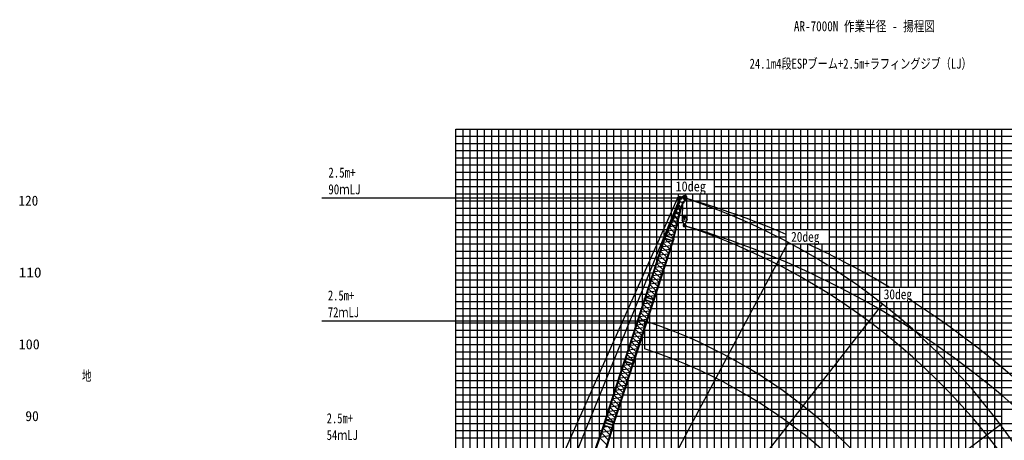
# Model space of a CAD drawing. Extents: x -441179 to 62702, y -334860 to 51651.
# Tile 38 of 68: x -304524 to -167481, y -14572 to 44008. Entities that reach past the tile are written whole.
import ezdxf

# ---------------------------------------------------------------- set-up
doc = ezdxf.new("R2010")
doc.units = 0
doc.layers.get('0').update_dxf_attribs({"linetype": 'CONTINUOUS'})

msp = doc.modelspace()

# ---------------------------------------------------------------- linework, layer by layer
at = {"color": 14, "linetype": 'Continuous'}
for p, q in [((-243822.297051, -64201.442314), (-243822.297051, 28773.700327)), ((-243822.297051, 28773.700327), (-128822.297051, 28773.700327)), ((-233822.297051, -44308.163402), (-233822.297051, 28773.700327)), ((-223822.297051, -14021.937951), (-223822.297051, 28773.700327)), ((-213822.297051, 16006.4289), (-213822.297051, 28773.700327)), ((-203822.297051, -101226.299673), (-203822.297051, 28773.700327)), ((-193822.297051, 14773.700327), (-193822.297051, 28773.700327)), ((-183822.297051, 6773.700327), (-183822.297051, 28773.700327)), ((-173822.297051, -101226.299673), (-173822.297051, 28773.700327)), ((-243822.297051, 18773.700327), (-212742.425061, 18773.700327)), ((-212079.135903, 18773.700327), (-128822.297051, 18773.700327)), ((-213822.297051, -101226.299673), (-213822.297051, 12365.776026)), ((-193822.297051, -101226.299673), (-193822.297051, 12773.700327)), ((-243822.297051, 8773.700327), (-216358.008094, 8773.700327)), ((-214989.429754, 8773.700327), (-128822.297051, 8773.700327)), ((-183822.297051, -101226.299673), (-183822.297051, 4773.700327)), ((-243822.297051, -1226.299673), (-219607.195473, -1226.299673)), ((-218238.617133, -1226.299673), (-128822.297051, -1226.299673)), ((-243822.297051, -11226.299673), (-222842.651498, -11226.299673)), ((-221487.844998, -11226.299673), (-167822.297051, -11226.299673))]:
    msp.add_line(p, q, dxfattribs=at)
at = {"color": 252, "linetype": 'Continuous'}
for p, q in [((-243822.297051, 27773.700327), (-128822.297051, 27773.700327)), ((-242822.297051, -64761.726774), (-242822.297051, 28773.700327)), ((-241822.297051, -65322.011234), (-241822.297051, 28773.700327)), ((-240822.297051, -65736.244919), (-240822.297051, 28773.700327)), ((-239822.297051, -64086.995148), (-239822.297051, 28773.700327)), ((-238822.297051, -59696.590822), (-238822.297051, 28773.700327)), ((-237822.297051, -56618.903535), (-237822.297051, 28773.700327)), ((-236822.297051, -53541.216248), (-236822.297051, 28773.700327)), ((-235822.297051, -50463.528961), (-235822.297051, 28773.700327)), ((-234822.297051, -47385.841674), (-234822.297051, 28773.700327)), ((-232822.297051, -41230.470787), (-232822.297051, 28773.700327)), ((-231822.297051, -38152.778172), (-231822.297051, 28773.700327)), ((-230822.297051, -35075.183405), (-230822.297051, 28773.700327)), ((-229822.297051, -31997.490791), (-229822.297051, 28773.700327)), ((-228822.297051, -28919.798176), (-228822.297051, 28773.700327)), ((-227822.297051, -25841.953522), (-227822.297051, 28773.700327)), ((-226822.297051, -22764.260907), (-226822.297051, 28773.700327)), ((-225822.297051, -19729.386465), (-225822.297051, 28773.700327)), ((-224822.297051, -16875.662208), (-224822.297051, 28773.700327)), ((-222822.297051, -11121.269454), (-222822.297051, 28773.700327)), ((-221822.297051, -8043.576839), (-221822.297051, 28773.700327)), ((-220822.297051, -4965.884224), (-220822.297051, 28773.700327)), ((-219822.297051, -1888.191609), (-219822.297051, 28773.700327)), ((-218822.297051, 1189.501005), (-218822.297051, 28773.700327)), ((-217822.297051, 4267.19362), (-217822.297051, 28773.700327)), ((-216822.297051, 7344.761631), (-216822.297051, 28773.700327)), ((-215822.297051, 10422.454245), (-215822.297051, 28773.700327)), ((-214822.297051, 13500.14686), (-214822.297051, 28773.700327)), ((-212822.297051, 21773.700327), (-212822.297051, 28773.700327)), ((-211822.297051, 21773.700327), (-211822.297051, 28773.700327)), ((-210822.297051, 21773.700327), (-210822.297051, 28773.700327)), ((-209822.297051, 21773.700327), (-209822.297051, 28773.700327)), ((-208822.297051, 21773.700327), (-208822.297051, 28773.700327)), ((-207822.297051, -101226.299673), (-207822.297051, 28773.700327)), ((-206822.297051, -101226.299673), (-206822.297051, 28773.700327)), ((-205822.297051, -101226.299673), (-205822.297051, 28773.700327)), ((-204822.297051, -101226.299673), (-204822.297051, 28773.700327)), ((-202822.297051, -101226.299673), (-202822.297051, 28773.700327)), ((-201822.297051, -101226.299673), (-201822.297051, 28773.700327)), ((-200822.297051, -101226.299673), (-200822.297051, 28773.700327)), ((-199822.297051, -101226.299673), (-199822.297051, 28773.700327)), ((-198822.297051, -101226.299673), (-198822.297051, 28773.700327)), ((-197822.297051, -101226.299673), (-197822.297051, 28773.700327)), ((-196822.297051, 14773.700327), (-196822.297051, 28773.700327)), ((-195822.297051, 14773.700327), (-195822.297051, 28773.700327)), ((-194822.297051, 14773.700327), (-194822.297051, 28773.700327)), ((-192822.297051, 14773.700327), (-192822.297051, 28773.700327)), ((-191822.297051, -101226.299673), (-191822.297051, 28773.700327)), ((-190822.297051, -101226.299673), (-190822.297051, 28773.700327)), ((-189822.297051, -101226.299673), (-189822.297051, 28773.700327)), ((-188822.297051, -101226.299673), (-188822.297051, 28773.700327)), ((-187822.297051, -101226.299673), (-187822.297051, 28773.700327)), ((-186822.297051, -101226.299673), (-186822.297051, 28773.700327)), ((-185822.297051, -101226.299673), (-185822.297051, 28773.700327)), ((-184822.297051, -101226.299673), (-184822.297051, 28773.700327)), ((-182822.297051, 6773.700327), (-182822.297051, 28773.700327)), ((-181822.297051, 6773.700327), (-181822.297051, 28773.700327)), ((-180822.297051, 6773.700327), (-180822.297051, 28773.700327)), ((-179822.297051, 6773.700327), (-179822.297051, 28773.700327)), ((-178822.297051, -101226.299673), (-178822.297051, 28773.700327)), ((-177822.297051, -101226.299673), (-177822.297051, 28773.700327)), ((-176822.297051, -101226.299673), (-176822.297051, 28773.700327)), ((-175822.297051, -101226.299673), (-175822.297051, 28773.700327)), ((-174822.297051, -101226.299673), (-174822.297051, 28773.700327)), ((-172822.297051, -101226.299673), (-172822.297051, 28773.700327)), ((-171822.297051, -101226.299673), (-171822.297051, 28773.700327)), ((-170822.297051, -101226.299673), (-170822.297051, 28773.700327)), ((-169822.297051, -101226.299673), (-169822.297051, 28773.700327)), ((-168822.297051, -101226.299673), (-168822.297051, 28773.700327)), ((-167822.297051, -101226.299673), (-167822.297051, 28773.700327)), ((-243822.297051, 26773.700327), (-128822.297051, 26773.700327)), ((-243822.297051, 25773.700327), (-128822.297051, 25773.700327)), ((-243822.297051, 24773.700327), (-128822.297051, 24773.700327)), ((-243822.297051, 23773.700327), (-128822.297051, 23773.700327)), ((-243822.297051, 22773.700327), (-128822.297051, 22773.700327)), ((-243822.297051, 21773.700327), (-128822.297051, 21773.700327)), ((-243822.297051, 20773.700327), (-213822.297051, 20773.700327)), ((-207822.297051, 20773.700327), (-128822.297051, 20773.700327)), ((-243822.297051, 19773.700327), (-128822.297051, 19773.700327)), ((-212822.297051, 19334.868666), (-212822.297051, 19773.700327)), ((-211822.297051, 19484.787682), (-211822.297051, 19773.700327)), ((-210822.297051, -101226.299673), (-210822.297051, 19773.700327)), ((-209822.297051, -101226.299673), (-209822.297051, 19773.700327)), ((-208822.297051, -101226.299673), (-208822.297051, 19773.700327)), ((-243822.297051, 17773.700327), (-213092.82645, 17773.700327)), ((-243822.297051, 16773.700327), (-213505.59304, 16773.700327)), ((-212664.334998, 16773.700327), (-128822.297051, 16773.700327)), ((-212422.950637, 17773.700327), (-128822.297051, 17773.700327)), ((-243822.297051, 15773.700327), (-213918.359631, 15773.700327)), ((-212905.719359, 15773.700327), (-212162.948284, 15773.700327)), ((-212822.297051, -101226.299673), (-212822.297051, 16119.2998)), ((-211822.297051, -101226.299673), (-211822.297051, 15316.05472)), ((-211789.488149, 15773.700327), (-128822.297051, 15773.700327)), ((-243822.297051, 14773.700327), (-214331.126221, 14773.700327)), ((-243822.297051, 13773.700327), (-214758.748418, 13773.700327)), ((-213388.488081, 13773.700327), (-197822.297051, 13773.700327)), ((-213147.10372, 14773.700327), (-128822.297051, 14773.700327)), ((-191822.297051, 13773.700327), (-128822.297051, 13773.700327)), ((-243822.297051, 12773.700327), (-215058.333142, 12773.700327)), ((-213689.754802, 12773.700327), (-128822.297051, 12773.700327)), ((-196822.297051, -101226.299673), (-196822.297051, 12773.700327)), ((-195822.297051, -101226.299673), (-195822.297051, 12773.700327)), ((-194822.297051, -101226.299673), (-194822.297051, 12773.700327)), ((-192822.297051, -101226.299673), (-192822.297051, 12773.700327)), ((-243822.297051, 11773.700327), (-215383.25188, 11773.700327)), ((-214014.67354, 11773.700327), (-128822.297051, 11773.700327)), ((-243822.297051, 10773.700327), (-215708.170618, 10773.700327)), ((-243822.297051, 9773.700327), (-216033.089356, 9773.700327)), ((-214664.511016, 9773.700327), (-128822.297051, 9773.700327)), ((-214339.592278, 10773.700327), (-128822.297051, 10773.700327)), ((-214822.297051, -101226.299673), (-214822.297051, 9288.083412)), ((-243822.297051, 7773.700327), (-216682.926832, 7773.700327)), ((-215314.348492, 7773.700327), (-128822.297051, 7773.700327)), ((-243822.297051, 6773.700327), (-217007.845569, 6773.700327)), ((-243822.297051, 5773.700327), (-217332.764307, 5773.700327)), ((-215964.185968, 5773.700327), (-184822.297051, 5773.700327)), ((-215822.297051, -101226.299673), (-215822.297051, 6210.390797)), ((-215639.26723, 6773.700327), (-128822.297051, 6773.700327)), ((-178822.297051, 5773.700327), (-128822.297051, 5773.700327)), ((-243822.297051, 4773.700327), (-217657.683045, 4773.700327)), ((-216289.104706, 4773.700327), (-128822.297051, 4773.700327)), ((-182822.297051, -101226.299673), (-182822.297051, 4773.700327)), ((-181822.297051, -101226.299673), (-181822.297051, 4773.700327)), ((-180822.297051, -101226.299673), (-180822.297051, 4773.700327)), ((-179822.297051, -101226.299673), (-179822.297051, 4773.700327)), ((-243822.297051, 3773.700327), (-217982.601783, 3773.700327)), ((-243822.297051, 2773.700327), (-218307.520521, 2773.700327)), ((-216938.942181, 2773.700327), (-128822.297051, 2773.700327)), ((-216822.297051, -101226.299673), (-216822.297051, 3132.698182)), ((-216614.023444, 3773.700327), (-128822.297051, 3773.700327)), ((-243822.297051, 1773.700327), (-218632.439259, 1773.700327)), ((-217263.860919, 1773.700327), (-128822.297051, 1773.700327)), ((-243822.297051, 773.700327), (-218957.357997, 773.700327)), ((-217822.297051, -101226.299673), (-217822.297051, 55.130172)), ((-217588.779657, 773.700327), (-128822.297051, 773.700327)), ((-243822.297051, -226.299673), (-219282.276735, -226.299673)), ((-217913.698395, -226.299673), (-128822.297051, -226.299673)), ((-243822.297051, -2226.299673), (-219932.114211, -2226.299673)), ((-218563.535871, -2226.299673), (-128822.297051, -2226.299673)), ((-243822.297051, -3226.299673), (-220257.032948, -3226.299673)), ((-218888.454609, -3226.299673), (-128822.297051, -3226.299673)), ((-218822.297051, -101226.299673), (-218822.297051, -3022.562443)), ((-243822.297051, -4226.299673), (-220581.951686, -4226.299673)), ((-243822.297051, -5226.299673), (-220906.870424, -5226.299673)), ((-219538.292085, -5226.299673), (-128822.297051, -5226.299673)), ((-219213.373347, -4226.299673), (-128822.297051, -4226.299673)), ((-243822.297051, -6226.299673), (-221231.789162, -6226.299673)), ((-219863.210823, -6226.299673), (-128822.297051, -6226.299673)), ((-219822.297051, -101226.299673), (-219822.297051, -6100.255058)), ((-243822.297051, -7226.299673), (-221556.7079, -7226.299673)), ((-220188.12956, -7226.299673), (-128822.297051, -7226.299673)), ((-243822.297051, -8226.299673), (-221881.626638, -8226.299673)), ((-243822.297051, -9226.299673), (-222206.545376, -9226.299673)), ((-220837.967036, -9226.299673), (-128822.297051, -9226.299673)), ((-220822.297051, -101226.299673), (-220822.297051, -9177.947673)), ((-220513.048298, -8226.299673), (-128822.297051, -8226.299673)), ((-243822.297051, -10226.299673), (-222531.464114, -10226.299673)), ((-221162.885774, -10226.299673), (-128822.297051, -10226.299673)), ((-243822.297051, -12226.299673), (-223193.070779, -12226.299673)), ((-221822.297051, -77226.299673), (-221822.297051, -12329.533989)), ((-221811.242219, -12226.299673), (-128822.297051, -12226.299673)), ((-243822.297051, -13226.299673), (-223543.490059, -13226.299673)), ((-222111.037163, -13226.299673), (-128822.297051, -13226.299673)), ((-243822.297051, -14226.299673), (-223893.909339, -14226.299673)), ((-222410.832107, -14226.299673), (-128822.297051, -14226.299673))]:
    msp.add_line(p, q, dxfattribs=at)
at = {"color": 11, "linetype": 'Continuous'}
for p, q in [((-212786.908754, 19164.884982), (-212956.657035, 19220.039379)), ((-212735.578845, 19208.046325), (-212109.544849, 19484.594377)), ((-212198.537613, 19445.283492), (-212113.928154, 19492.455994)), ((-212113.928154, 19492.455994), (-212109.5455, 19484.595185)), ((-212109.544849, 19484.594377), (-212113.181535, 19492.826903)), ((-212719.277525, 18678.688602), (-214693.928002, 13894.748906)), ((-212924.123809, 17916.120036), (-214597.009759, 13863.258229)), ((-213456.33363, 13492.631791), (-212241.939428, 18523.588214)), ((-213088.80603, 17517.148226), (-212543.685185, 17846.496051)), ((-212806.993594, 19103.070017), (-212976.741875, 19158.224414)), ((-212947.433481, 17914.162266), (-212933.125837, 17909.513445)), ((-212653.67723, 18625.832795), (-212947.431344, 17914.161549)), ((-212933.129217, 17909.517843), (-212746.089078, 18046.819514)), ((-212625.7162, 17366.674133), (-212873.148668, 17953.548059)), ((-212725.102622, 18690.046662), (-212804.59856, 19073.949105)), ((-212725.098397, 18690.048543), (-212727.881956, 18681.481603)), ((-212233.334839, 18520.793978), (-212727.881956, 18681.481603)), ((-212230.551279, 18529.360918), (-212725.098397, 18690.048543)), ((-212702.314823, 19016.554238), (-212717.629813, 18797.091907)), ((-212717.629813, 18797.091907), (-212698.676886, 18795.769293)), ((-212702.314823, 19016.554238), (-212683.361896, 19015.231624)), ((-212683.361896, 19015.231624), (-212698.676886, 18795.769293)), ((-212613.586205, 18644.349904), (-212653.681607, 18625.835603)), ((-212622.358816, 18647.199054), (-212625.880622, 18638.666856)), ((-212521.04043, 17775.619829), (-212591.655122, 17996.637132)), ((-212326.076287, 18519.385174), (-212506.732782, 17770.966392)), ((-212347.632525, 18557.933311), (-212326.076314, 18519.3862)), ((-212341.018861, 18546.110041), (-212338.852976, 18555.082803)), ((-212230.551279, 18529.360918), (-212233.334839, 18520.793978)), ((-212230.489737, 18529.480294), (-212149.724477, 18694.085147)), ((-212117.422179, 18513.628281), (-212221.651111, 18547.494214)), ((-212143.766426, 18705.312513), (-212055.323149, 18611.958616)), ((-211842.855725, 18880.878468), (-212050.989638, 18788.936132)), ((-211841.941151, 18871.924562), (-211869.488929, 18869.112695)), ((-211839.218447, 18872.644602), (-211842.855725, 18880.878468)), ((-211842.855053, 18880.878039), (-211841.941151, 18871.924562)), ((-213575.086801, 16339.047137), (-212799.11147, 16648.337886)), ((-213553.248381, 13524.121396), (-212524.43619, 17786.254148)), ((-212924.775323, 16127.741032), (-213370.758019, 16834.069826)), ((-213332.369358, 16927.073199), (-212651.465987, 17259.998541)), ((-212775.505243, 16746.132942), (-213130.680425, 17415.699977)), ((-212506.731614, 17770.969972), (-212521.039258, 17775.618793)), ((-213371.152805, 14278.501528), (-214092.466536, 15085.603464)), ((-214059.211873, 15166.168771), (-213094.911562, 15422.90622)), ((-213222.507844, 14894.303364), (-213851.738502, 15668.809303)), ((-213817.304029, 15752.233113), (-212946.951244, 16035.871443)), ((-213073.736896, 15510.627536), (-213611.15052, 16251.676156)), ((-214713.954136, 13863.404821), (-214752.714199, 13789.257462)), ((-214718.704999, 13864.95023), (-214708.815856, 13895.385972)), ((-214595.070193, 13824.778965), (-214718.704999, 13864.95023)), ((-214585.182606, 13855.209918), (-214708.817412, 13895.381183)), ((-214597.010814, 13863.258923), (-214693.928498, 13894.749295)), ((-214686.00873, 13892.175641), (-214687.539501, 13888.467078)), ((-214599.823293, 13826.324477), (-214612.048326, 13743.555375)), ((-214604.925646, 13865.830097), (-214606.45633, 13862.121746)), ((-214595.070193, 13824.778965), (-214585.18105, 13855.214707)), ((-214587.176496, 13886.9487), (-213547.281071, 13549.067191)), ((-214568.508307, 13931.983942), (-213535.912984, 13596.474373)), ((-214548.103633, 13981.741491), (-213391.104679, 14195.845771)), ((-213523.171811, 13648.722433), (-214333.3576, 14502.001775)), ((-214300.915546, 14580.598789), (-213242.958261, 14809.582232)), ((-213572.686424, 13492.585661), (-213611.446486, 13418.438303)), ((-213577.437294, 13494.130968), (-213567.548151, 13524.56671)), ((-213453.802488, 13453.959703), (-213577.437294, 13494.130968)), ((-213443.914902, 13484.390656), (-213567.549707, 13524.561921)), ((-213456.335198, 13492.632042), (-213553.249399, 13524.121282)), ((-213546.273942, 13517.649418), (-213545.332583, 13521.549252)), ((-213458.555644, 13455.505112), (-213470.780677, 13372.73601)), ((-213465.19084, 13491.303878), (-213464.249427, 13495.203935)), ((-213453.802488, 13453.959703), (-213443.913346, 13484.395445))]:
    msp.add_line(p, q, dxfattribs=at)
at = {"color": 7, "linetype": 'Continuous'}
for p, q in [((-262452.203188, 19182.735886), (-211976.198013, 19182.735886)), ((-262452.203188, 2063.766005), (-217538.503124, 2063.766005))]:
    msp.add_line(p, q, dxfattribs=at)
at = {"color": 151, "linetype": 'Continuous'}
for p, q in [((-248969.011956, -61452.147209), (-212959.571014, 19101.318996)), ((-212687.088021, 19098.278848), (-227949.718566, -18486.563219)), ((-197555.740753, 13004.814849), (-239765.53483, -66380.261969)), ((-184427.14737, 4416.66419), (-239743.312901, -66384.799005)), ((-168015.361754, -12395.806082), (-239678.802181, -66398.08186))]:
    msp.add_line(p, q, dxfattribs=at)
at = {"color": 106, "linetype": 'Continuous'}
for p, q in [((-212261.711268, 16368.276081), (-212235.160764, 18474.738342)), ((-211723.349914, 18956.811777), (-211690.33742, 16337.66865)), ((-212223.524824, 16454.831948), (-212324.434862, 16226.102492)), ((-212184.112094, 16514.439242), (-212323.665552, 16198.118019)), ((-212223.524824, 16454.831948), (-212212.546257, 16449.988464)), ((-211795.771681, 16532.325686), (-212156.662946, 16532.325686)), ((-212096.217085, 16477.325686), (-212096.217085, 16532.325686)), ((-211856.21739, 16532.325686), (-211856.21739, 16477.325686)), ((-211628.770683, 16198.117776), (-211768.324141, 16514.438999)), ((-212326.216993, 16186.002444), (-212326.216993, 16119.181155)), ((-212324.434862, 16226.102492), (-212313.456295, 16221.259007)), ((-212064.399378, 15569.303378), (-212323.238577, 16106.152994)), ((-211915.058027, 15552.330569), (-212037.376753, 15552.330569)), ((-211987.296509, 15456.75079), (-212025.715402, 15418.331897)), ((-211936.21739, 16397.323245), (-212016.216932, 16397.323245)), ((-211888.035725, 15569.305971), (-211629.197551, 16106.153899)), ((-211626.217237, 16186.002444), (-211626.217237, 16119.181155))]:
    msp.add_line(p, q, dxfattribs=at)
at = {"color": 13, "linetype": 'Continuous'}
for p, q in [((-214772.6639, 13682.666424), (-214760.438735, 13765.436417)), ((-214658.548997, 13645.607809), (-214619.790319, 13719.752517)), ((-217475.215702, 5335.307846), (-214775.039559, 13645.62002)), ((-217378.589186, 5303.912081), (-214678.413042, 13614.224255)), ((-216333.95148, 4964.489716), (-213633.775337, 13274.80189)), ((-216237.324267, 4933.093724), (-213537.148124, 13243.405898)), ((-215073.80816, 12397.319411), (-213865.077546, 12562.924903)), ((-214909.710375, 12902.361927), (-214029.165769, 12057.911767)), ((-213676.581212, 13143.068239), (-214885.308681, 12977.463178)), ((-214777.419101, 13684.258123), (-214787.310031, 13653.816881)), ((-214663.673832, 13613.645163), (-214787.310031, 13653.816881)), ((-214653.782902, 13644.086405), (-214777.419101, 13684.258123)), ((-214678.413042, 13614.224255), (-214775.039559, 13645.62002)), ((-214767.145742, 13643.055171), (-214765.908471, 13646.863113)), ((-213840.667576, 12638.051472), (-214721.211654, 13482.501125)), ((-214703.014829, 13538.507517), (-213658.377124, 13199.085152)), ((-214687.994956, 13584.734069), (-213643.35725, 13245.311705)), ((-214686.305698, 13616.788726), (-214685.068426, 13620.596668)), ((-214653.782902, 13644.086405), (-214663.673832, 13613.645163)), ((-213636.152789, 13313.439313), (-213646.043719, 13282.998071)), ((-213522.406127, 13242.825901), (-213646.043719, 13282.998071)), ((-213512.515197, 13273.267143), (-213636.152789, 13313.439313)), ((-213537.148124, 13243.405898), (-213633.775337, 13274.80189)), ((-213631.398372, 13311.844396), (-213619.173207, 13394.614389)), ((-213625.881985, 13272.237192), (-213624.644713, 13276.045133)), ((-213545.04194, 13245.970747), (-213543.804669, 13249.778688)), ((-213512.515197, 13273.267143), (-213522.406127, 13242.825901)), ((-213517.288961, 13274.773964), (-213478.528474, 13348.922134)), ((-214594.667172, 10317.472136), (-215475.211954, 11161.922464)), ((-215450.803385, 11237.044216), (-214242.072771, 11402.649708)), ((-215286.709526, 11742.074344), (-214406.16492, 10897.624185)), ((-214053.573051, 11982.793508), (-215262.303907, 11817.187983)), ((-214217.666727, 11477.763889), (-215098.211333, 12322.214049)), ((-214807.572852, 9662.214238), (-216016.303466, 9496.608746)), ((-214971.666323, 9157.184553), (-215852.211105, 10001.634882)), ((-215827.802583, 10076.756648), (-214619.071727, 10242.362174)), ((-215663.710148, 10581.78276), (-214783.165365, 9737.332431)), ((-214430.572249, 10822.505941), (-215639.303105, 10656.900415)), ((-216417.708611, 8261.207073), (-215537.163829, 7416.756744)), ((-215184.571348, 8501.928738), (-216393.301961, 8336.323246)), ((-215348.665312, 7996.897492), (-216229.210095, 8841.34782)), ((-216204.802099, 8916.467805), (-214996.071485, 9082.073297)), ((-216040.708975, 9421.49622), (-215160.164193, 8577.045891)), ((-216794.707924, 7100.918969), (-215914.163274, 6256.468767)), ((-215561.571073, 7341.63962), (-216770.301686, 7176.034128)), ((-215725.664787, 6836.608866), (-216606.209569, 7681.059195)), ((-216581.801824, 7756.178687), (-215373.07121, 7921.784179)), ((-217335.800505, 5435.602035), (-216127.070133, 5601.207494)), ((-217171.707075, 5940.631386), (-216291.162469, 5096.181226)), ((-215938.570555, 6181.350535), (-217147.30132, 6015.745023)), ((-216102.663783, 5676.32215), (-216983.208389, 6520.77231)), ((-216958.801488, 6595.889577), (-215750.070935, 6761.495061)), ((-220256.333313, -3224.14641), (-217556.157169, 5086.165764)), ((-220159.706796, -3255.542176), (-217459.530653, 5054.769998)), ((-219115.069091, -3594.964541), (-216414.892948, 4715.347633)), ((-219018.441878, -3626.360533), (-216318.265735, 4683.951641)), ((-217690.827986, 4342.90767), (-216810.28338, 3498.457511)), ((-216457.698823, 4583.613982), (-217666.426292, 4418.008921)), ((-217558.536712, 5124.803866), (-217568.427642, 5094.362624)), ((-217444.791443, 5054.190907), (-217568.427642, 5094.362624)), ((-217434.900513, 5084.632148), (-217558.536712, 5124.803866)), ((-217459.530653, 5054.769998), (-217556.157169, 5086.165764)), ((-217553.781511, 5123.212168), (-217541.556346, 5205.982161)), ((-217548.263353, 5083.600915), (-217547.026082, 5087.408856)), ((-217495.077021, 5303.940013), (-217533.837063, 5229.792695)), ((-216621.785187, 4078.597215), (-217502.329264, 4923.046868)), ((-217499.846394, 5305.463748), (-217489.959538, 5335.892452)), ((-217376.210195, 5265.292031), (-217499.846394, 5305.463748)), ((-217366.323339, 5295.720734), (-217489.959538, 5335.892452)), ((-217484.13244, 4979.05326), (-216439.494734, 4639.630895)), ((-217378.589186, 5303.912081), (-217475.215702, 5335.307846)), ((-217469.112567, 5025.279813), (-216424.474861, 4685.857448)), ((-217468.556585, 5328.938231), (-217467.319313, 5332.746173)), ((-217467.423309, 5057.33447), (-217466.186037, 5061.142411)), ((-217434.900513, 5084.632148), (-217444.791443, 5054.190907)), ((-217439.666608, 5086.153553), (-217400.90793, 5160.298261)), ((-217380.952394, 5266.857848), (-217393.17736, 5184.089198)), ((-217387.716541, 5302.671786), (-217386.479269, 5306.479728)), ((-217376.210195, 5265.292031), (-217366.323339, 5295.720734)), ((-216324.368991, 4993.981671), (-217369.006697, 5333.404036)), ((-216309.348212, 5040.21101), (-217353.985918, 5379.633375)), ((-216417.2704, 4753.985056), (-216427.16133, 4723.543815)), ((-216303.523738, 4683.371644), (-216427.16133, 4723.543815)), ((-216293.632808, 4713.812886), (-216417.2704, 4753.985056)), ((-216318.265735, 4683.951641), (-216414.892948, 4715.347633)), ((-216412.515983, 4752.390139), (-216400.290818, 4835.160132)), ((-216406.999596, 4712.782935), (-216405.762324, 4716.590877)), ((-216353.809029, 4933.123496), (-216392.569071, 4858.976178)), ((-216358.580083, 4934.644939), (-216348.693227, 4965.073642)), ((-216234.942491, 4894.472768), (-216358.580083, 4934.644939)), ((-216225.055635, 4924.901472), (-216348.693227, 4965.073642)), ((-216237.324267, 4933.093724), (-216333.95148, 4964.489716)), ((-216327.292827, 4958.120252), (-216326.055556, 4961.928193)), ((-216326.159551, 4686.51649), (-216324.92228, 4690.324431)), ((-216293.632808, 4713.812886), (-216303.523738, 4683.371644)), ((-216298.406572, 4715.319707), (-216259.646085, 4789.467877)), ((-216239.688671, 4896.036965), (-216251.913693, 4813.267938)), ((-216246.452783, 4931.853806), (-216245.215512, 4935.661748)), ((-216234.942491, 4894.472768), (-216225.055635, 4924.901472)), ((-218231.920996, 2677.589959), (-217023.190382, 2843.195451)), ((-218067.827137, 3182.620088), (-217187.282531, 2338.169928)), ((-216834.690662, 3423.339251), (-218043.421518, 3257.733726)), ((-216998.784338, 2918.309633), (-217879.328944, 3762.759792)), ((-217854.92577, 3837.865154), (-216646.195157, 4003.470646)), ((-217752.783934, 597.730296), (-218633.328716, 1442.180625)), ((-218608.920194, 1517.302392), (-217400.189338, 1682.907917)), ((-218444.827759, 2022.328503), (-217564.282976, 1177.878174)), ((-217211.68986, 2263.051684), (-218420.420716, 2097.446159)), ((-217375.784783, 1758.017879), (-218256.329565, 2602.468208)), ((-218129.782923, -562.556765), (-219010.327705, 281.893564)), ((-218985.91971, 357.013549), (-217777.189096, 522.619041)), ((-218821.826586, 862.041963), (-217941.281804, 17.591634)), ((-217588.690463, 1102.759981), (-218797.421077, 937.154489)), ((-218342.688683, -1217.814636), (-219551.419297, -1383.420128)), ((-218506.782398, -1722.84539), (-219387.32718, -878.395062)), ((-219362.919435, -803.275569), (-218154.188821, -637.670077)), ((-219198.826222, -298.247184), (-218318.28144, -1142.697512)), ((-217965.688959, -57.525518), (-219174.419572, -223.13101)), ((-219952.824686, -2618.822871), (-219072.28008, -3463.27303)), ((-218719.688166, -2378.103721), (-219928.418931, -2543.709234)), ((-218883.781394, -2883.132107), (-219764.326, -2038.681947)), ((-219739.919099, -1963.564679), (-218531.188546, -1797.959195)), ((-219575.825535, -1458.535288), (-218695.280885, -2302.98549)), ((-223037.520813, -11783.662035), (-220337.344669, -3473.349861)), ((-222940.894296, -11815.057801), (-220240.718153, -3504.745627)), ((-221896.256591, -12154.480166), (-219196.080448, -3844.167992)), ((-221799.629378, -12185.876158), (-219099.453235, -3875.563984)), ((-219238.886323, -3975.901643), (-220447.613792, -4141.506704)), ((-220339.724212, -3434.711759), (-220349.615142, -3465.153001)), ((-220225.978943, -3505.324718), (-220349.615142, -3465.153001)), ((-220216.088013, -3474.883477), (-220339.724212, -3434.711759)), ((-220240.718153, -3504.745627), (-220337.344669, -3473.349861)), ((-220334.969011, -3436.303457), (-220322.743846, -3353.533464)), ((-220329.450853, -3475.91471), (-220328.213582, -3472.106769)), ((-220276.194632, -3255.514244), (-220314.954674, -3329.661562)), ((-219402.972687, -4480.91841), (-220283.516764, -3636.468757)), ((-220280.964005, -3253.990508), (-220271.077149, -3223.561805)), ((-220157.327806, -3294.162226), (-220280.964005, -3253.990508)), ((-220147.44095, -3263.733523), (-220271.077149, -3223.561805)), ((-220265.31994, -3580.462365), (-219220.682234, -3919.88473)), ((-220159.706796, -3255.542176), (-220256.333313, -3224.14641)), ((-220250.300067, -3534.235812), (-219205.662361, -3873.658177)), ((-220249.674196, -3230.516025), (-220248.436924, -3226.708084)), ((-220248.610809, -3502.181155), (-220247.373537, -3498.373214)), ((-220216.088013, -3474.883477), (-220225.978943, -3505.324718)), ((-220220.854108, -3473.362072), (-220182.09543, -3399.217364)), ((-220162.070005, -3292.596409), (-220174.294971, -3375.365059)), ((-220168.834151, -3256.782471), (-220167.59688, -3252.974529)), ((-220157.327806, -3294.162226), (-220147.44095, -3263.733523)), ((-219105.486602, -3565.472585), (-220150.124307, -3226.05022)), ((-219090.465823, -3519.243246), (-220135.103529, -3179.820882)), ((-220116.918116, -3123.852222), (-218908.187744, -2958.246763)), ((-219198.4579, -3805.530569), (-219208.34883, -3835.97181)), ((-219084.711238, -3876.143981), (-219208.34883, -3835.97181)), ((-219074.820308, -3845.702739), (-219198.4579, -3805.530569)), ((-219099.453235, -3875.563984), (-219196.080448, -3844.167992)), ((-219193.703483, -3807.125486), (-219181.478318, -3724.355493)), ((-219188.187096, -3846.73269), (-219186.949824, -3842.924748)), ((-219134.92664, -3626.33076), (-219173.686681, -3700.478078)), ((-219139.697693, -3624.809318), (-219129.810838, -3594.380614)), ((-219016.060101, -3664.981488), (-219139.697693, -3624.809318)), ((-219006.173246, -3634.552785), (-219129.810838, -3594.380614)), ((-219018.441878, -3626.360533), (-219115.069091, -3594.964541)), ((-219108.410438, -3601.334005), (-219107.173167, -3597.526064)), ((-219107.347051, -3872.999135), (-219106.10978, -3869.191194)), ((-219074.820308, -3845.702739), (-219084.711238, -3876.143981)), ((-219079.594072, -3844.195918), (-219040.833585, -3770.047748)), ((-219020.806282, -3663.417292), (-219033.031304, -3746.186319)), ((-219027.570394, -3627.60045), (-219026.333122, -3623.792509)), ((-219016.060101, -3664.981488), (-219006.173246, -3634.552785)), ((-220849.014637, -5376.895537), (-219968.470031, -6221.345697)), ((-219615.878162, -5136.176374), (-220824.609018, -5301.781899)), ((-219779.971838, -5641.205992), (-220660.516444, -4796.755833)), ((-220636.11327, -4721.650471), (-219427.382657, -4556.044979)), ((-220472.015486, -4216.607955), (-219591.47088, -5061.058114)), ((-221226.015259, -6537.187122), (-220345.470476, -7381.637451)), ((-219992.87736, -6296.463941), (-221201.608216, -6462.069466)), ((-220156.972283, -6801.497746), (-221037.517065, -5957.047417)), ((-221013.108496, -5881.925666), (-219804.377882, -5716.320174)), ((-221767.10721, -8202.502076), (-220558.376596, -8036.896584)), ((-221603.014086, -7697.473662), (-220722.469304, -8541.923991)), ((-220369.877963, -7456.755644), (-221578.608577, -7622.361136)), ((-220533.971434, -7961.785329), (-221414.516216, -7117.335)), ((-221390.107694, -7042.213233), (-220181.376838, -6876.607708)), ((-221287.969898, -10282.361015), (-222168.51468, -9437.910687)), ((-222144.106935, -9362.791194), (-220935.376321, -9197.185702)), ((-221980.013722, -8857.762809), (-221099.46894, -9702.213137)), ((-220746.876459, -8617.041143), (-221955.607072, -8782.646635)), ((-220910.970423, -9122.07239), (-221791.515205, -8277.622061)), ((-221500.875666, -10937.619346), (-222709.606431, -11103.224859)), ((-221664.968894, -11442.647732), (-222545.5135, -10598.197572)), ((-222521.106599, -10523.080304), (-221312.376046, -10357.47482)), ((-222357.013035, -10018.050913), (-221476.468385, -10862.501115)), ((-221123.876183, -9777.330261), (-222332.606797, -9942.935753)), ((-223057.382132, -11815.029869), (-223096.142174, -11889.177187)), ((-223062.151505, -11813.506133), (-223052.264649, -11783.07743)), ((-222938.515306, -11853.677851), (-223062.151505, -11813.506133)), ((-222928.62845, -11823.249148), (-223052.264649, -11783.07743)), ((-222940.894296, -11815.057801), (-223037.520813, -11783.662035)), ((-223030.861696, -11790.03165), (-223029.624424, -11786.223709)), ((-222943.257505, -11852.112034), (-222955.482471, -11934.880684)), ((-222950.021651, -11816.298096), (-222948.78438, -11812.490154)), ((-222938.515306, -11853.677851), (-222928.62845, -11823.249148)), ((-221886.674102, -12124.98821), (-222931.311807, -11785.565845)), ((-221871.653323, -12078.758871), (-222916.291029, -11739.336507)), ((-222898.105616, -11683.367847), (-221689.375244, -11517.762388)), ((-222734.012186, -11178.338496), (-221853.46758, -12022.788655)), ((-221916.11414, -12185.846385), (-221954.874181, -12259.993703)), ((-221920.885193, -12184.324943), (-221910.998338, -12153.896239)), ((-221797.247601, -12224.497113), (-221920.885193, -12184.324943)), ((-221787.360746, -12194.06841), (-221910.998338, -12153.896239)), ((-221799.629378, -12185.876158), (-221896.256591, -12154.480166)), ((-221889.597938, -12160.84963), (-221888.360667, -12157.041689)), ((-221801.993782, -12222.932917), (-221814.218804, -12305.701944)), ((-221808.757894, -12187.116075), (-221807.520622, -12183.308134)), ((-221797.247601, -12224.497113), (-221787.360746, -12194.06841))]:
    msp.add_line(p, q, dxfattribs=at)
at = {"color": 220, "linetype": 'Continuous'}
msp.add_line((-217538.503112, 2063.766004), (-217538.503112, -1820.135312), dxfattribs=at)
at = {"color": 15, "linetype": 'Continuous'}
for p, q in [((-223124.595949, -12030.891392), (-226011.696811, -20269.881154)), ((-223047.478256, -12130.221524), (-223176.408446, -12498.152735)), ((-223130.710231, -12024.652905), (-223120.819301, -11994.211663)), ((-223007.080301, -12064.822585), (-223130.710231, -12024.652905)), ((-223015.853349, -12066.182012), (-223124.58703, -12030.852402)), ((-222997.189371, -12034.381344), (-223120.819301, -11994.211663)), ((-223116.089088, -11995.791434), (-223103.865065, -11913.029169)), ((-223114.523777, -12029.814014), (-223115.850464, -12033.600012)), ((-223034.584089, -12123.649028), (-223047.479312, -12130.219487)), ((-223015.865518, -12066.215269), (-223036.296753, -12124.520381)), ((-223034.584586, -12123.647708), (-222001.784006, -12459.223969)), ((-221991.830435, -12430.647246), (-223025.838643, -12094.678604)), ((-223023.286899, -12059.728023), (-223024.613586, -12063.514021)), ((-223007.080301, -12064.822585), (-222997.189371, -12034.381344)), ((-223001.957012, -12032.876888), (-222963.194716, -11958.725256)), ((-221974.820486, -12366.606019), (-221962.596463, -12283.843754)), ((-221860.701048, -12403.682159), (-221821.940561, -12329.533989)), ((-223168.161931, -12500.827238), (-225902.967898, -20305.209366)), ((-222115.418732, -12842.887805), (-224490.201208, -20764.243788)), ((-221874.436665, -12437.09191), (-224381.466367, -20799.573496)), ((-223535.952092, -13550.399138), (-222611.862883, -14498.833217)), ((-222230.965396, -13228.304144), (-223505.002333, -13462.077007)), ((-222407.910144, -13818.525701), (-223301.220894, -12880.541086)), ((-222650.433426, -12669.050392), (-223270.128564, -12791.812036)), ((-222107.170381, -12845.566657), (-223176.410871, -12498.150387)), ((-222203.945725, -13138.179302), (-222633.059299, -12674.695668)), ((-221995.21396, -12472.122312), (-222107.171195, -12845.568353)), ((-222001.783154, -12459.225405), (-221995.210922, -12472.124109)), ((-221983.171309, -12401.761544), (-222000.911763, -12460.936835)), ((-221979.567849, -12365.025644), (-221989.458779, -12395.466886)), ((-221865.826295, -12435.637396), (-221989.458779, -12395.466886)), ((-221874.424271, -12437.053707), (-221983.159345, -12401.723644)), ((-221855.935366, -12405.196155), (-221979.567849, -12365.025644)), ((-221973.350533, -12400.868352), (-221974.500325, -12404.703614)), ((-221881.95379, -12430.303562), (-221883.103583, -12434.138824)), ((-221855.935366, -12405.196155), (-221865.826295, -12435.637396)), ((-222815.811478, -15179.127093), (-223770.69509, -14220.290751)), ((-223739.871782, -14132.329518), (-222434.792009, -13908.193852))]:
    msp.add_line(p, q, dxfattribs=at)
at = {"color": 11, "linetype": 'Continuous'}
for centre, radius in [((-212966.700059, 19189.130039), 15.999981), ((-211976.142287, 19182.71778), 82.599991), ((-211976.198013, 19182.735886), 59.999943), ((-212687.088021, 19098.278848), 82.585343), ((-212687.088021, 19098.278848), 59.999974)]:
    msp.add_circle(centre, radius, dxfattribs=at)
at = {"color": 21, "linetype": 'Continuous'}
for centre in [(-212687.088021, 19098.278848), (-211976.198013, 19182.735886)]:
    msp.add_circle(centre, 249.999955, dxfattribs=at)
at = {"color": 106, "linetype": 'Continuous'}
for centre, radius in [((-211976.217237, 16207.328128), 287.499756), ((-212096.217085, 16540.323733), 7.999997), ((-211976.21739, 16477.325686), 22.999939), ((-211856.21739, 16540.323733), 7.999997), ((-211976.217237, 16207.328128), 59.999969)]:
    msp.add_circle(centre, radius, dxfattribs=at)
at = {"color": 11, "linetype": 'Continuous'}
for centre, radius, start, end in [((-212966.700059, 19189.130039), 32.497553, 72.000086, 252.00005), ((-212687.088021, 19098.278848), 272.499951, 49.961196, 255.571017), ((-212687.088021, 19098.278848), 119.999963, 114.125141, 191.699096), ((-211976.198013, 19182.735886), 338.999695, 293.833282, 113.8333), ((-211976.198013, 19182.735886), 329.999697, 293.833282, 113.8333), ((-212686.910453, 17966.203479), 99.999906, 17.718605, 126.281511), ((-211970.17191, 18605.98976), 199.999964, 113.8333, 153.864602), ((-212098.881212, 18570.691678), 60.002293, 252.00005, 43.452719), ((-214686.243982, 13754.514269), 74.999956, 152.402067, 351.598087), ((-213544.975025, 13383.699653), 74.999956, 152.402067, 351.598087)]:
    msp.add_arc(centre, radius, start, end, dxfattribs=at)
at = {"color": 190, "linetype": 'Continuous'}
for radius, start, end in [(90000.346436, 21.809046, 71.809046), (72000.51667, 21.761308, 71.761319)]:
    msp.add_arc((-240072.949669, -66319.514991), radius, start, end, dxfattribs=at)
at = {"color": 151, "linetype": 'Continuous'}
for centre, start, end in [((-245722.297051, -97032.171282), 66.683018, 73.807907), ((-245722.297051, -100916.072597), 48.317563, 73.807907), ((-245722.297051, -97032.171282), 59.069484, 65.14464), ((-245722.297051, -97032.171282), 22.380385, 57.568168)]:
    msp.add_arc(centre, 121015.304191, start, end, dxfattribs=at)
at = {"color": 106, "linetype": 'Continuous'}
for centre, radius, start, end in [((-212156.662946, 16502.325686), 29.999954, 90.000091, 156.194077), ((-212016.216932, 16477.325686), 79.999924, 179.999964, 269.999946), ((-211936.21739, 16477.325686), 79.999924, 270.000018, 0.000036), ((-211795.771681, 16502.325686), 29.999954, 23.805975, 89.999982), ((-212296.216993, 16186.002444), 29.999954, 156.194023, 179.999964), ((-212296.216993, 16119.181155), 29.999954, 180.000091, 205.740888), ((-211995.217176, 15363.834475), 190.999756, 112.31951, 269.999891), ((-212094.717146, 15606.202639), 70.999893, 292.319492, 312.480369), ((-212037.376753, 15582.330569), 29.999954, 205.740833, 269.999909), ((-211976.217237, 15368.834475), 69.999908, 135, 341.074785), ((-211995.217176, 15348.834964), 175.999756, 270.000073, 356.348437), ((-212128.717085, 15598.167971), 199.999695, 314.999944, 342.507032), ((-211916.983839, 15531.437014), 21.999939, 120.000031, 162.50703), ((-211915.058027, 15582.330569), 29.999954, 269.999854, 334.259114), ((-211626.218458, 15248.832522), 299.999023, 138.000202, 161.074876), ((-211828.354688, 15430.833987), 27.999939, 339.975398, 138.000202), ((-211520.184034, 15318.519534), 299.999023, 159.97527, 176.348436), ((-211656.217237, 16119.181155), 29.999954, 334.259114, 359.999909), ((-211656.217237, 16186.002444), 29.999954, 359.999981, 23.805975)]:
    msp.add_arc(centre, radius, start, end, dxfattribs=at)
at = {"color": 220, "linetype": 'Continuous'}
for centre, radius, start, end in [((-240072.949669, -70203.416306), 90000.346436, 21.809046, 71.809046), ((-240072.949669, -70203.416307), 72000.51667, 21.761308, 71.761319)]:
    msp.add_arc(centre, radius, start, end, dxfattribs=at)
at = {"color": 13, "linetype": 'Continuous'}
for centre, start, end in [((-214686.243982, 13754.514269), 332.401994, 171.598177), ((-213544.979761, 13383.696138), 332.401994, 171.598177), ((-217467.384187, 5195.019602), 152.402013, 351.598087), ((-217467.361593, 5195.060012), 332.401994, 171.598177), ((-216326.119965, 4824.201472), 152.402013, 351.598087), ((-216326.097371, 4824.241882), 332.401994, 171.598177), ((-220248.501797, -3364.434654), 152.402013, 351.598087), ((-220248.549093, -3364.455613), 332.401994, 171.598177), ((-219107.237576, -3735.252785), 152.402013, 351.598087), ((-219107.284871, -3735.273743), 332.401994, 171.598177), ((-223029.689297, -11923.950279), 152.402013, 351.598087), ((-221888.425076, -12294.76841), 152.402013, 351.598087)]:
    msp.add_arc(centre, 74.999987, start, end, dxfattribs=at)
at = {"color": 15, "linetype": 'Continuous'}
for centre in [(-223029.64878, -11923.949915), (-221888.395935, -12294.764349)]:
    msp.add_arc(centre, 74.999941, 332.401994, 171.598177, dxfattribs=at)
at = {"color": 20, "linetype": 'Continuous'}
for p in [(-211976.198013, 19182.735886), (-217467.384187, 5195.019602)]:
    msp.add_point(p, dxfattribs=at)

# ---------------------------------------------------------------- texts
at = {"color": 7, "linetype": 'Continuous', "char_height": 1400}
for s, insert, attachment_point in [('\\W0.812509;\\A1;AR-7000N 作業半径 - 揚程図', (-196768.456761, 43801.499301), 1), ('\\W0.775552;\\A1;24.1m4段ESPブーム+2.5m+ラフィングジブ（LJ）', (-202934.616832, 37791.202959), 4), ('\\W0.794384;\\A1;2.5m+\\P90ｍLJ', (-261564.063689, 23424.388287), 1), ('\\W0.888533;\\A1;10deg', (-213248.919027, 21496.420743), 1), ('\\W0.959616;\\A1;120', (-304685.264736, 18793.676127), 4), ('\\W0.827255;\\A1;20deg', (-197154.841066, 14469.742866), 1), ('\\W1.107249;\\A1;110', (-304650.816996, 8793.676127), 4), ('\\W0.768923;\\A1;2.5m+\\P72ｍLJ', (-261626.511418, 6305.418405), 1), ('\\W0.827255;\\A1;30deg', (-184263.428188, 6466.816829), 1), ('\\W1.028160;\\A1;100', (-304669.271114, -1206.323873), 4), ('\\W0.666400;\\A1;地', (-295852.927064, -5632.493911), 4), ('\\W0.985907;\\A1; 90', (-304679.130224, -11206.323873), 4), ('\\W0.768923;\\A1;2.5m+\\P54ｍLJ', (-261792.832468, -10798.134497), 1)]:
    msp.add_mtext(s, dxfattribs=dict(at, insert=insert, attachment_point=attachment_point))

doc.saveas('drawing.dxf')
